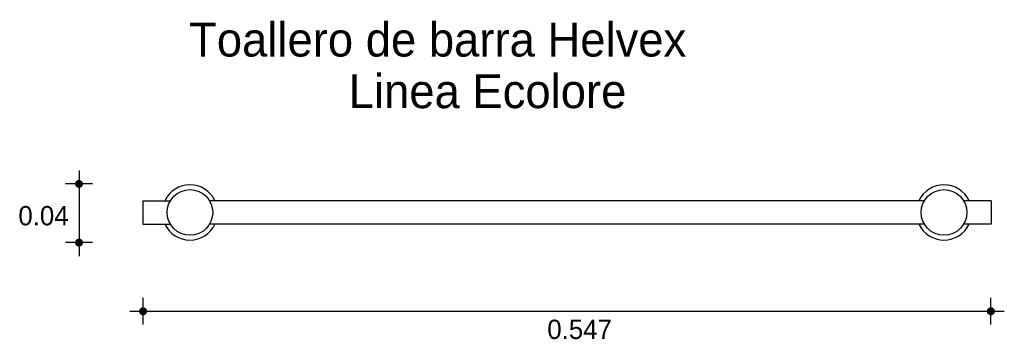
# Model space of a CAD drawing. Extents: x 5.918 to 6.628, y 4.845 to 5.075.
import ezdxf

# ---------------------------------------------------------------- set-up
doc = ezdxf.new("R2010")
doc.units = 0
doc.header["$MEASUREMENT"] = 0
for name, color, linetype in [('COTAS', 6, 'CONTINUOUS'), ('DIBUJO', 5, 'CONTINUOUS'), ('TEXTO', 4, 'CONTINUOUS')]:
    doc.layers.add(name, color=color, linetype=linetype)

msp = doc.modelspace()

# ---------------------------------------------------------------- linework, layer by layer
at = {"layer": 'COTAS'}
for p, q in [((5.9612, 4.96637), (5.9612, 4.90476)), ((5.97085, 4.95672), (5.95156, 4.95672)), ((5.97085, 4.91441), (5.95156, 4.91441)), ((6.00734, 4.8553), (6.00734, 4.87459)), ((6.6179, 4.8553), (6.6179, 4.87459)), ((5.99769, 4.86494), (6.62755, 4.86494))]:
    msp.add_line(p, q, dxfattribs=at)
at = {"layer": 'COTAS', "const_width": 0.00289}
for points in [[(5.95976, 4.95672, 1), (5.96265, 4.95672, 1)], [(5.95976, 4.91441, 1), (5.96265, 4.91441, 1)], [(6.00589, 4.86494, 1), (6.00879, 4.86494, 1)], [(6.61646, 4.86494, 1), (6.61935, 4.86494, 1)]]:
    msp.add_lwpolyline(points, format="xyb", close=True, dxfattribs=at)
at = {"layer": 'DIBUJO'}
for p, q in [((6.00713, 4.94459), (6.00713, 4.92773)), ((6.00713, 4.94459), (6.02697, 4.94459)), ((6.57, 4.94459), (6.0552, 4.94459)), ((6.61806, 4.94459), (6.59823, 4.94459)), ((6.61806, 4.94459), (6.61806, 4.92773)), ((6.00713, 4.92773), (6.02697, 4.92773)), ((6.56999, 4.92773), (6.0552, 4.92773)), ((6.61806, 4.92773), (6.59823, 4.92773))]:
    msp.add_line(p, q, dxfattribs=at)
for centre in [(6.04109, 4.93616), (6.58411, 4.93616)]:
    msp.add_circle(centre, 0.01644, dxfattribs=at)
for centre, start, end in [((6.04109, 4.93616), 25.07734, 154.92266), ((6.58411, 4.93616), 25.07734, 154.92266), ((6.04109, 4.93616), 205.06312, 334.93688), ((6.58411, 4.93616), 205.06312, 334.93688)]:
    msp.add_arc(centre, 0.0199, start, end, dxfattribs=at)

# ---------------------------------------------------------------- texts
at = {"layer": 'COTAS'}
for s, p in [('0.04', (5.91754, 4.92687)), ('0.547', (6.29845, 4.84497))]:
    msp.add_text(s, height=0.013895, dxfattribs=at).set_placement(p)
at = {"layer": 'TEXTO'}
for s, p in [('Toallero de barra Helvex', (6.0405, 5.0485)), ('Linea Ecolore', (6.15544, 5.01131))]:
    msp.add_text(s, height=0.0244497, dxfattribs=at).set_placement(p)

doc.saveas('drawing.dxf')
